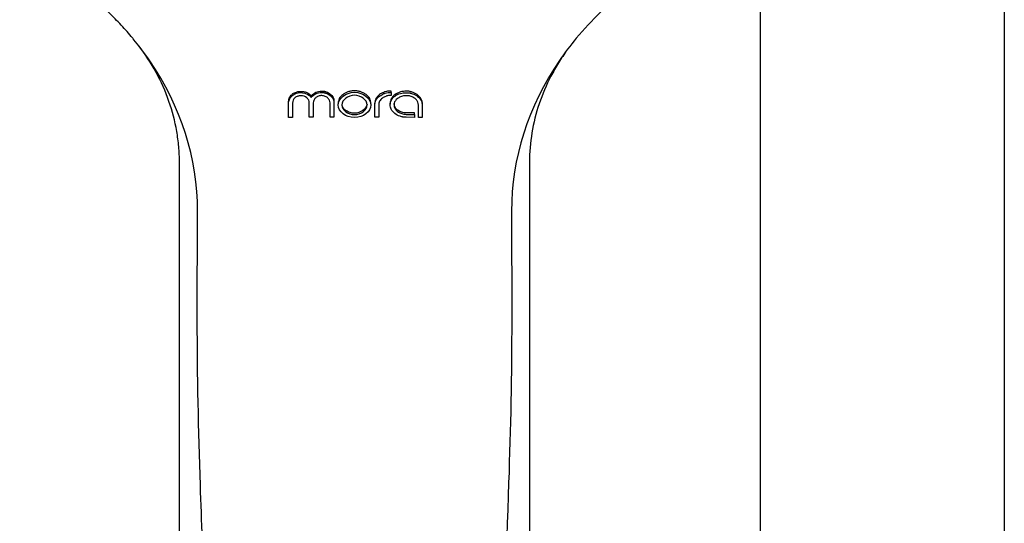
# Model space of a CAD drawing. Header units: millimetres. Extents: x -136 to 138, y -30 to 1110.
# Tile 3 of 8: x -78 to 11, y 860 to 905. Entities that reach past the tile are written whole.
import ezdxf

# ---------------------------------------------------------------- set-up
doc = ezdxf.new("R2010")
doc.units = ezdxf.units.MM
doc.header["$MEASUREMENT"] = 0
doc.layers.add('DETAIL', color=7, linetype='Continuous', true_color=0x000000)

# ---------------------------------------------------------------- blocks, each defined once
blk = doc.blocks.new('241300_f')
at = {"layer": 'DETAIL'}
for p, q in [((11, 975), (11, 788.385)), ((-11, 788.384), (-11, 915.253)), ((-67.651, 903.452), (-67.691, 903.501)), ((-44.345, 898.6), (-44.345, 898.731)), ((-44.345, 898.6), (-44.345, 898.328)), ((-53.613, 896.349), (-53.613, 897.768)), ((-53.261, 897.641), (-53.261, 896.353)), ((-51.745, 896.367), (-51.745, 897.655)), ((-51.393, 897.658), (-51.393, 896.369)), ((-49.877, 896.378), (-49.877, 897.667)), ((-49.524, 897.668), (-49.524, 896.379)), ((-49.148, 897.605), (-49.148, 897.586)), ((-46.182, 897.586), (-46.182, 897.605)), ((-45.83, 896.382), (-45.83, 897.48)), ((-45.476, 897.478), (-45.476, 896.38)), ((-44.439, 897.614), (-44.439, 897.553)), ((-44.089, 897.558), (-44.089, 897.602)), ((-41.895, 896.35), (-41.895, 897.461)), ((-41.545, 897.457), (-41.545, 896.346)), ((-53.261, 896.353), (-53.613, 896.349)), ((-51.393, 896.369), (-51.745, 896.367)), ((-49.524, 896.379), (-49.877, 896.378)), ((-45.476, 896.38), (-45.83, 896.382)), ((-42.246, 896.753), (-42.992, 896.76)), ((-42.992, 896.629), (-42.246, 896.622)), ((-42.246, 896.353), (-42.992, 896.36)), ((-42.246, 896.622), (-42.246, 896.753)), ((-42.246, 896.622), (-42.246, 896.353)), ((-41.545, 896.346), (-41.895, 896.35)), ((-63.464, 795.597), (-63.465, 892.299)), ((-31.866, 892.299), (-31.865, 795.735)), ((-61.856, 878.045), (-61.84, 887.878)), ((-33.491, 887.878), (-33.475, 878.045))]:
    blk.add_line(p, q, dxfattribs=at)
at = {"layer": 'DETAIL', "extrusion": (0, 0, -1)}
for centre, radius, start, end in [((50.654, 897.551), 1.176, 38.94299, 90.93204), ((50.664, 897.441), 1.156, 38.46367, 91.41102)]:
    blk.add_arc(centre, radius, start, end, dxfattribs=at)
at = {"layer": 'DETAIL'}
for points, knots in [([(-67.691, 903.501), (-68.026, 903.904), (-68.723, 904.697), (-70.217, 906.217), (-73.11, 908.713), (-75.915, 910.449), (-77.893, 911.428)], [191.858179, 191.858179, 191.858179, 191.858179, 193.425216, 195.023847, 198.249954, 204.870442, 204.870442, 204.870442, 204.870442]), ([(-17.438, 911.428), (-17.942, 911.179), (-18.931, 910.659), (-20.832, 909.537), (-23.935, 907.379), (-26.277, 905.141), (-27.64, 903.5)], [0, 0, 0, 0, 1.686803, 3.350038, 6.621084, 13.012159, 13.012159, 13.012159, 13.012159]), ([(-61.84, 887.878), (-61.822, 892.626), (-63.337, 897.352), (-66.621, 902.149), (-67.127, 902.804), (-67.651, 903.452)], [191.2153225, 191.2153225, 191.2153225, 191.2153225, 191.7153226, 191.7153226, 191.7976018, 191.7976018, 191.7976018, 191.7976018]), ([(-27.64, 903.5), (-28.18, 902.849), (-28.687, 902.181), (-31.988, 897.37), (-33.499, 892.625), (-33.491, 887.878)], [13.012159, 13.012159, 13.012159, 13.012159, 13.0953933, 13.0953933, 13.5954622, 13.5954622, 13.5954622, 13.5954622]), ([(-63.465, 892.299), (-63.468, 892.771), (-63.512, 893.708), (-63.753, 895.563), (-64.588, 898.78), (-65.988, 901.3), (-67.148, 902.819)], [245.059452, 245.059452, 245.059452, 245.059452, 246.475874, 247.869894, 250.670209, 256.40671, 256.40671, 256.40671, 256.40671]), ([(-28.473, 902.429), (-28.743, 902.055), (-29.259, 901.289), (-30.164, 899.699), (-31.415, 896.786), (-31.866, 894.089), (-31.866, 892.299)], [0, 0, 0, 0, 1.385715, 2.76548, 5.488021, 10.861291, 10.861291, 10.861291, 10.861291]), ([(-53.613, 897.637), (-53.613, 897.87), (-53.521, 898.096), (-53.177, 898.42), (-52.747, 898.718), (-51.689, 898.396), (-51.661, 898.28), (-51.569, 898.16)], [14.873555, 14.873555, 14.873555, 14.873555, 15.411058, 15.411058, 15.673864, 15.673864, 15.873555, 15.873555, 15.873555, 15.873555]), ([(-50.635, 898.727), (-50.559, 898.726), (-50.469, 898.731), (-50.368, 898.707), (-50.306, 898.686), (-50.117, 898.636), (-49.844, 898.483), (-49.625, 898.233), (-49.534, 897.992), (-49.525, 897.867), (-49.524, 897.799)], [35.693504, 35.693504, 35.693504, 35.693504, 35.925197, 35.957829, 36.003618, 36.123375, 36.540657, 36.930923, 37.100333, 37.304916, 37.304916, 37.304916, 37.304916]), ([(-47.665, 898.747), (-47.705, 898.747), (-47.743, 898.748), (-47.786, 898.746), (-47.784, 898.744), (-47.844, 898.741), (-48.002, 898.722), (-48.336, 898.644), (-48.729, 898.436), (-49.074, 898.071), (-49.152, 897.758), (-49.148, 897.605)], [2.07997, 2.07997, 2.07997, 2.07997, 2.195839, 2.200362, 2.202393, 2.204747, 2.381064, 2.681535, 3.227397, 3.700185, 4.158205, 4.158205, 4.158205, 4.158205]), ([(-46.182, 897.605), (-46.183, 897.687), (-46.197, 897.839), (-46.317, 898.139), (-46.547, 898.373), (-46.836, 898.566), (-47.096, 898.667), (-47.337, 898.725), (-47.49, 898.74), (-47.548, 898.744), (-47.545, 898.746), (-47.588, 898.748), (-47.626, 898.748), (-47.665, 898.747)], [0, 0, 0, 0, 0.24393, 0.457664, 0.953551, 1.210429, 1.499257, 1.783427, 1.955124, 1.957401, 1.95981, 1.964013, 2.07997, 2.07997, 2.07997, 2.07997]), ([(-44.345, 898.731), (-44.456, 898.732), (-44.639, 898.728), (-44.859, 898.689), (-44.999, 898.636), (-45.099, 898.582), (-45.24, 898.517), (-45.472, 898.364), (-45.759, 898.082), (-45.833, 897.764), (-45.83, 897.615)], [0.130535, 0.130535, 0.130535, 0.130535, 0.461465, 0.679778, 0.799341, 0.906984, 1.022994, 1.258784, 1.74776, 2.196251, 2.196251, 2.196251, 2.196251]), ([(-42.992, 898.716), (-43.081, 898.716), (-43.252, 898.712), (-43.611, 898.633), (-44.011, 898.44), (-44.371, 898.071), (-44.446, 897.759), (-44.439, 897.614)], [2.010063, 2.010063, 2.010063, 2.010063, 2.275947, 2.525715, 3.1029, 3.598064, 4.031326, 4.031326, 4.031326, 4.031326]), ([(-41.545, 897.61), (-41.547, 897.678), (-41.562, 897.818), (-41.675, 898.105), (-41.9, 898.343), (-42.188, 898.532), (-42.4, 898.617), (-42.569, 898.663), (-42.744, 898.726), (-42.889, 898.708), (-42.992, 898.716)], [0, 0, 0, 0, 0.205642, 0.420513, 0.91321, 1.167518, 1.45377, 1.592597, 1.694415, 2.010063, 2.010063, 2.010063, 2.010063]), ([(-53.613, 897.768), (-53.613, 897.982), (-53.481, 898.282), (-53.155, 898.568), (-52.907, 898.651), (-52.692, 898.702), (-52.498, 898.692), (-52.295, 898.692), (-52.062, 898.651), (-51.863, 898.564), (-51.69, 898.424), (-51.603, 898.338), (-51.569, 898.291)], [31.94622, 31.94622, 31.94622, 31.94622, 32.582054, 32.881994, 33.23516, 33.349251, 33.550739, 33.807882, 33.960168, 34.256477, 34.451715, 34.624955, 34.624955, 34.624955, 34.624955]), ([(-51.745, 897.655), (-51.744, 897.745), (-51.786, 897.913), (-52.015, 898.219), (-52.359, 898.327), (-52.648, 898.29), (-52.843, 898.259), (-53.131, 898.105), (-53.261, 897.823), (-53.261, 897.641)], [26.6465, 26.6465, 26.6465, 26.6465, 26.908121, 27.170678, 27.747442, 27.92916, 28.039007, 28.338133, 28.887112, 28.887112, 28.887112, 28.887112]), ([(-49.877, 897.667), (-49.875, 897.755), (-49.921, 897.935), (-50.099, 898.167), (-50.384, 898.289), (-50.688, 898.338), (-50.988, 898.277), (-51.208, 898.108), (-51.364, 897.906), (-51.393, 897.736), (-51.393, 897.658)], [21.484322, 21.484322, 21.484322, 21.484322, 21.744125, 22.03979, 22.32886, 22.656293, 22.962289, 23.219067, 23.478831, 23.71651, 23.71651, 23.71651, 23.71651]), ([(-50.635, 898.597), (-50.563, 898.595), (-50.473, 898.6), (-50.37, 898.579), (-50.31, 898.558), (-50.122, 898.507), (-49.849, 898.357), (-49.578, 898.05), (-49.521, 897.793), (-49.524, 897.668)], [16.942117, 16.942117, 16.942117, 16.942117, 17.160701, 17.208233, 17.25543, 17.354053, 17.789385, 18.179556, 18.553609, 18.553609, 18.553609, 18.553609]), ([(-47.665, 896.336), (-48.442, 896.336), (-49.148, 896.879), (-49.148, 898.07), (-48.443, 898.617), (-47.665, 898.617)], [0, 0, 0, 0, 0.499935, 0.499935, 1, 1, 1, 1]), ([(-47.665, 898.349), (-48.26, 898.349), (-48.8, 897.931), (-48.8, 897.019), (-48.26, 896.604), (-47.665, 896.604)], [1, 1, 1, 1, 1.500022, 1.500022, 2, 2, 2, 2]), ([(-47.665, 898.617), (-46.888, 898.617), (-46.183, 898.071), (-46.182, 896.879), (-46.888, 896.336), (-47.665, 896.336)], [1, 1, 1, 1, 1.499942, 1.499942, 2, 2, 2, 2]), ([(-47.665, 896.604), (-47.071, 896.604), (-46.53, 897.019), (-46.53, 897.932), (-47.071, 898.349), (-47.665, 898.349)], [0, 0, 0, 0, 0.499996, 0.499996, 1, 1, 1, 1]), ([(-45.83, 897.48), (-45.829, 897.562), (-45.817, 897.713), (-45.698, 898.009), (-45.473, 898.233), (-45.239, 898.387), (-45.1, 898.45), (-45.003, 898.506), (-44.759, 898.598), (-44.53, 898.6), (-44.345, 898.6)], [10.592673, 10.592673, 10.592673, 10.592673, 10.83915, 11.045042, 11.535163, 11.770885, 11.886729, 11.991196, 12.107404, 12.664202, 12.664202, 12.664202, 12.664202]), ([(-44.345, 898.328), (-44.427, 898.33), (-44.563, 898.324), (-44.732, 898.297), (-44.863, 898.245), (-45, 898.182), (-45.203, 898.054), (-45.422, 897.833), (-45.479, 897.592), (-45.476, 897.478)], [12.936709, 12.936709, 12.936709, 12.936709, 13.180319, 13.348571, 13.443998, 13.605427, 13.796523, 14.168398, 14.51096, 14.51096, 14.51096, 14.51096]), ([(-42.992, 896.36), (-43.092, 896.367), (-43.234, 896.351), (-43.414, 896.413), (-43.676, 896.48), (-44.035, 896.67), (-44.373, 897.042), (-44.476, 897.501), (-44.364, 897.953), (-43.876, 898.439), (-43.354, 898.594), (-42.992, 898.585)], [37.883821, 37.883821, 37.883821, 37.883821, 38.190838, 38.290426, 38.456925, 38.998181, 39.497537, 39.926274, 40.366283, 40.853304, 41.933849, 41.933849, 41.933849, 41.933849]), ([(-41.895, 897.461), (-41.894, 897.549), (-41.921, 897.726), (-42.074, 897.961), (-42.315, 898.156), (-42.62, 898.277), (-42.969, 898.334), (-43.268, 898.286), (-43.513, 898.236), (-43.664, 898.132), (-43.906, 897.987), (-44.063, 897.761), (-44.1, 897.516), (-44.086, 897.342), (-43.973, 897.026), (-43.636, 896.761), (-43.265, 896.646), (-43.064, 896.624), (-42.992, 896.629)], [31.51278, 31.51278, 31.51278, 31.51278, 31.776755, 32.037432, 32.339586, 32.696003, 33.012389, 33.398377, 33.585901, 33.771833, 33.926779, 34.441495, 34.540931, 34.671509, 34.964096, 35.516474, 35.908123, 36.123078, 36.123078, 36.123078, 36.123078]), ([(-42.992, 898.585), (-42.889, 898.577), (-42.743, 898.596), (-42.567, 898.531), (-42.313, 898.466), (-41.962, 898.281), (-41.62, 897.916), (-41.542, 897.602), (-41.545, 897.457)], [26.908143, 26.908143, 26.908143, 26.908143, 27.22408, 27.324052, 27.474034, 28.004903, 28.504763, 28.939869, 28.939869, 28.939869, 28.939869]), ([(-47.665, 896.734), (-47.697, 896.734), (-47.726, 896.734), (-47.761, 896.735), (-47.758, 896.737), (-47.795, 896.739), (-47.9, 896.75), (-48.131, 896.798), (-48.425, 896.935), (-48.693, 897.181), (-48.784, 897.398), (-48.794, 897.505)], [0, 0, 0, 0, 0.091998, 0.09525, 0.097297, 0.099052, 0.204465, 0.416104, 0.802173, 1.169159, 1.489303, 1.489303, 1.489303, 1.489303]), ([(-42.992, 896.76), (-43.058, 896.756), (-43.194, 896.768), (-43.453, 896.832), (-43.736, 896.962), (-43.989, 897.21), (-44.068, 897.418), (-44.088, 897.526)], [0.876364, 0.876364, 0.876364, 0.876364, 1.07441, 1.284954, 1.677495, 1.997869, 2.328441, 2.328441, 2.328441, 2.328441]), ([(-47.665, 805.064), (-48.97, 805.064), (-50.876, 805.476), (-53.152, 806.688), (-54.613, 807.855), (-55.913, 809.332), (-57.363, 811.655), (-58.214, 814.123), (-58.494, 816.094), (-58.579, 816.926), (-58.701, 818.111), (-59.096, 821.965), (-59.892, 830.958), (-60.627, 842.077), (-61.207, 853.684), (-61.671, 864.837), (-61.865, 873.081), (-61.856, 878.045)], [102.40846, 102.40846, 102.40846, 102.40846, 106.31758, 108.149262, 110.118156, 111.897356, 114.037399, 118.300603, 119.648894, 120.002184, 120.81131, 123.221819, 131.624825, 147.893867, 156.649555, 166.490305, 181.382436, 181.382436, 181.382436, 181.382436]), ([(-33.475, 878.045), (-33.467, 873.157), (-33.738, 861.78), (-34.517, 845.046), (-35.404, 831.409), (-36.127, 823.216), (-36.482, 819.32), (-36.752, 816.829), (-37.049, 814.621), (-37.562, 812.821), (-38.429, 810.908), (-39.508, 809.206), (-40.823, 807.76), (-42.346, 806.575), (-43.715, 805.863), (-44.869, 805.462), (-45.634, 805.27), (-46.236, 805.162), (-46.864, 805.075), (-47.326, 805.064), (-47.665, 805.064)], [23.428138, 23.428138, 23.428138, 23.428138, 38.089593, 57.568103, 73.681465, 79.083744, 82.24014, 85.421093, 86.597431, 88.924954, 91.005508, 92.891347, 94.94925, 96.845026, 98.663673, 99.552614, 100.509305, 101.024856, 101.389238, 102.40846, 102.40846, 102.40846, 102.40846])]:
    blk.add_open_spline(points, degree=3, knots=knots, dxfattribs=at)
blk.add_open_spline([(-46.536, 897.521), (-46.598, 897.099), (-47.108, 896.732), (-47.665, 896.734)], degree=3, dxfattribs=at)

msp = doc.modelspace()

# ---------------------------------------------------------------- block references
msp.add_blockref('241300_f', (0, 0))

doc.saveas('drawing.dxf')
